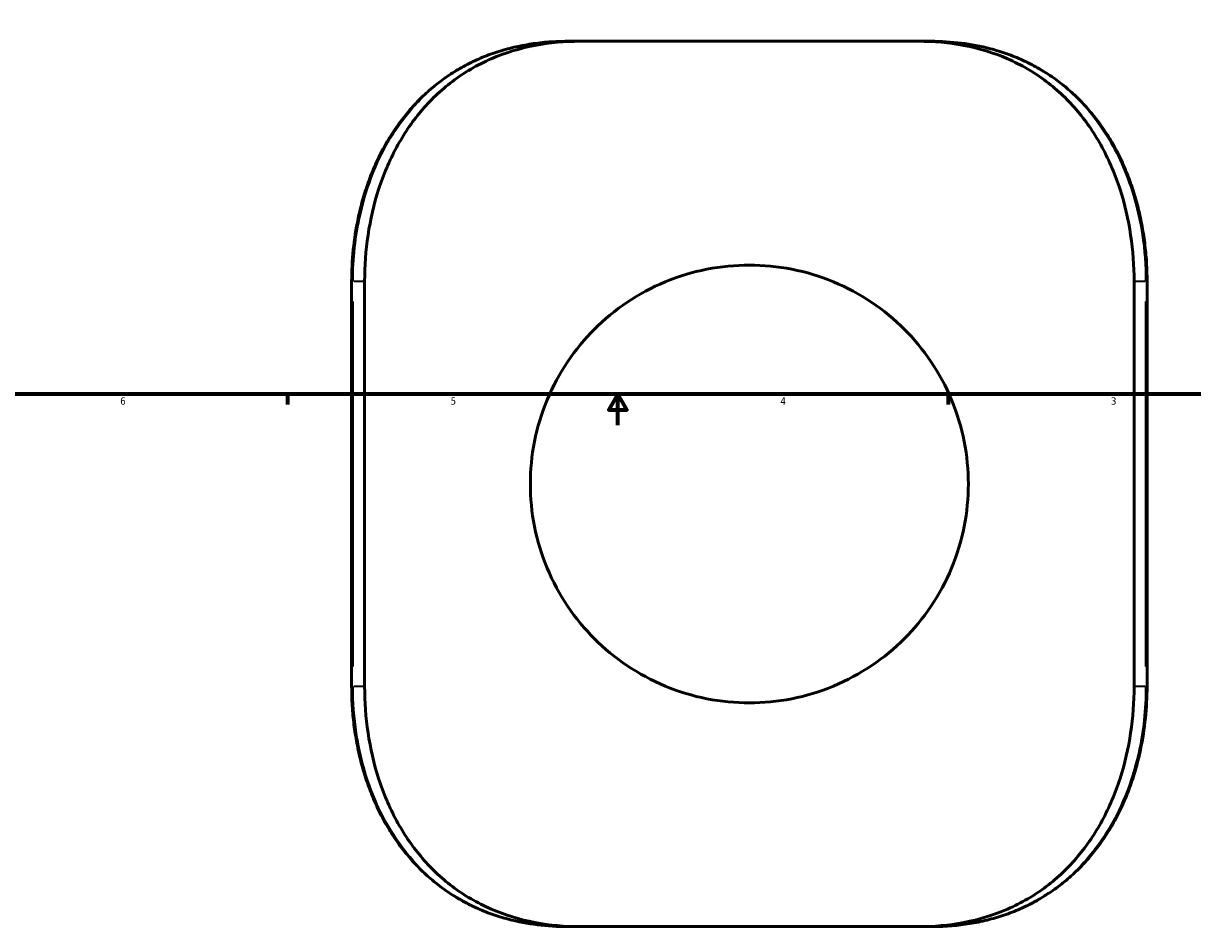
# Model space of a CAD drawing. Header units: inches. Extents: x -6.9 to 51.8, y -5.9 to 37.8.
# Tile 3 of 10: x 9.3 to 24.4, y -5.9 to 5.8. Entities that reach past the tile are written whole.
import ezdxf

# ---------------------------------------------------------------- set-up
doc = ezdxf.new("R2010")
doc.units = ezdxf.units.IN
doc.header["$MEASUREMENT"] = 0
for name, color, linetype, lineweight in [('Border (ANSI)', 7, 'Continuous', 70), ('Dimension (ANSI)', 7, 'Continuous', 25), ('Visible (ANSI)', 7, 'Continuous', 50), ('Visible Narrow (ANSI)', 7, 'Continuous', 35)]:
    doc.layers.add(name, color=color, linetype=linetype, lineweight=lineweight)
doc.styles.add('Note Text (ANSI)', font='tahoma.ttf')
doc.dimstyles.new('Default (ANSI)', dxfattribs={"dimtxt": 0.094488, "dimasz": 0.098425, "dimexe": 0.125, "dimexo": 0.0625, "dimgap": 0.031496, "dimtad": 0, "dimtih": 1, "dimtoh": 1, "dimrnd": 1e-08, "dimzin": 4, "dimdsep": 46, "dimtxsty": 'Note Text (ANSI)', "dimcen": 0.09, "dimdle": 0.393701, "dimclrd": 256, "dimclre": 256, "dimclrt": 5, "dimadec": 0, "dimazin": 1, "dimtfac": 1, "dimtofl": 0, "dimtmove": 0, "dimatfit": 3, "dimfxl": 1, "dimtolj": 1, "dimtzin": 4, "dimlwd": -1, "dimlwe": -1, "dimarcsym": 0})

# ---------------------------------------------------------------- blocks, each defined once
blk = doc.blocks.new('Borders Default Border')
at = {"layer": 'Border (ANSI)'}
for p, q in [((12.75, 1), (12.75, 0.866)), ((21.25, 1), (21.25, 0.866))]:
    blk.add_line(p, q, dxfattribs=at)
at = {"layer": 'Border (ANSI)', "flags": 128}
for points in [[(0.5, 1), (0.5, 21), (33.5, 21), (33.5, 1), (0.5, 1)], [(17, 0.6), (17, 1), (16.885, 0.8), (17.115, 0.8), (17, 1)]]:
    blk.add_lwpolyline(points, dxfattribs=at)
at = {"layer": 'Border (ANSI)', "color": 5, "true_color": 0x0000ff, "char_height": 0.0945, "attachment_point": 7, "style": 'Note Text (ANSI)'}
for s, insert in [('6', (10.595, 0.864)), ('5', (14.847, 0.864)), ('4', (19.092, 0.866)), ('3', (23.346, 0.864))]:
    blk.add_mtext(s, dxfattribs=dict(at, insert=insert))
blk = doc.blocks.new('*D9')
at = {"layer": 'Defpoints', "color": 0, "transparency": 16777216}
for p in [(15.522, 11.21), (21.864, -2.635)]:
    blk.add_point(p, dxfattribs=at)
at = {"layer": 'Dimension (ANSI)', "transparency": 16777216}
for p, q in [((16.637, 8.774), (15.563, 11.12)), ((16.79, 8.774), (16.637, 8.774))]:
    blk.add_line(p, q, dxfattribs=at)
blk.add_arc((18.693, 4.287), 7.614, 107.0961, 115.552, dxfattribs=at)
blk.add_solid([(15.577, 11.127), (15.548, 11.113), (15.522, 11.21)], dxfattribs=at)
at = {"layer": 'Dimension (ANSI)', "color": 5, "transparency": 16777216, "insert": (16.822, 8.825), "char_height": 0.0945, "attachment_point": 1, "style": 'Note Text (ANSI)'}
blk.add_mtext('\\A1;∅15.23', dxfattribs=at)

msp = doc.modelspace()

# ---------------------------------------------------------------- linework, layer by layer
at = {"layer": 'Visible (ANSI)'}
for p, q in [((16.514, 5.545), (16.352, 5.545)), ((16.514, 5.545), (20.871, 5.545)), ((21.033, 5.545), (20.871, 5.545)), ((13.574, 2.455), (13.574, -2.765)), ((13.741, -2.765), (13.741, 2.455)), ((23.644, -2.765), (23.644, 2.455)), ((23.811, -2.765), (23.811, 2.455)), ((16.352, -5.855), (16.514, -5.855)), ((20.871, -5.855), (16.514, -5.855)), ((20.871, -5.855), (21.033, -5.855))]:
    msp.add_line(p, q, dxfattribs=at)
for points, knots in [([(16.352, 5.545), (16.273, 5.545), (16.195, 5.542), (16.04, 5.531), (15.963, 5.522), (15.811, 5.499), (15.735, 5.485), (15.587, 5.45), (15.514, 5.429), (15.371, 5.383), (15.302, 5.357), (15.167, 5.299), (15.102, 5.268), (14.974, 5.2), (14.912, 5.164), (14.792, 5.086), (14.734, 5.044), (14.621, 4.955), (14.566, 4.909), (14.461, 4.81), (14.41, 4.758), (14.312, 4.65), (14.265, 4.593), (14.175, 4.476), (14.133, 4.414), (14.051, 4.287), (14.013, 4.221), (13.94, 4.086), (13.907, 4.016), (13.843, 3.873), (13.814, 3.8), (13.761, 3.651), (13.737, 3.575), (13.693, 3.42), (13.674, 3.342), (13.63, 3.131), (13.609, 2.997), (13.581, 2.727), (13.574, 2.591), (13.574, 2.455)], [0, 0, 0, 0, 0.611552, 0.611552, 1.223105, 1.223105, 1.834657, 1.834657, 2.443233, 2.443233, 3.040413, 3.040413, 3.629707, 3.629707, 4.214275, 4.214275, 4.797042, 4.797042, 5.380597, 5.380597, 5.967028, 5.967028, 6.557773, 6.557773, 7.153596, 7.153596, 7.754669, 7.754669, 8.360628, 8.360628, 8.970692, 8.970692, 9.582244, 9.582244, 10.193796, 10.193796, 11.212421, 11.212421, 12.231046, 12.231046, 12.231046, 12.231046]), ([(13.741, 2.455), (13.741, 2.649), (13.755, 2.85), (13.815, 3.249), (13.86, 3.448), (13.983, 3.828), (14.061, 4.011), (14.243, 4.348), (14.349, 4.503), (14.582, 4.781), (14.719, 4.913), (15.023, 5.143), (15.191, 5.241), (15.548, 5.397), (15.737, 5.454), (16.124, 5.528), (16.321, 5.545), (16.514, 5.545)], [25.592835, 25.592835, 25.592835, 25.592835, 27.07271, 27.07271, 28.552586, 28.552586, 30.032461, 30.032461, 31.512336, 31.512336, 33.046403, 33.046403, 34.580469, 34.580469, 36.114536, 36.114536, 37.648603, 37.648603, 37.648603, 37.648603]), ([(20.871, 5.545), (21.064, 5.545), (21.261, 5.528), (21.648, 5.454), (21.838, 5.397), (22.194, 5.241), (22.362, 5.143), (22.666, 4.913), (22.803, 4.781), (23.036, 4.503), (23.142, 4.348), (23.324, 4.011), (23.402, 3.828), (23.525, 3.448), (23.57, 3.249), (23.63, 2.85), (23.644, 2.649), (23.644, 2.455)], [13.537067, 13.537067, 13.537067, 13.537067, 15.071134, 15.071134, 16.605201, 16.605201, 18.139267, 18.139267, 19.673334, 19.673334, 21.153209, 21.153209, 22.633084, 22.633084, 24.11296, 24.11296, 25.592835, 25.592835, 25.592835, 25.592835]), ([(23.811, 2.455), (23.811, 2.536), (23.809, 2.618), (23.799, 2.781), (23.791, 2.863), (23.771, 3.024), (23.758, 3.105), (23.728, 3.264), (23.711, 3.343), (23.671, 3.498), (23.648, 3.575), (23.598, 3.726), (23.57, 3.801), (23.51, 3.946), (23.478, 4.018), (23.408, 4.157), (23.371, 4.224), (23.291, 4.355), (23.25, 4.419), (23.162, 4.54), (23.116, 4.599), (23.019, 4.711), (22.969, 4.765), (22.865, 4.867), (22.811, 4.915), (22.7, 5.007), (22.643, 5.05), (22.525, 5.131), (22.464, 5.169), (22.339, 5.24), (22.275, 5.272), (22.143, 5.332), (22.076, 5.359), (21.938, 5.409), (21.867, 5.43), (21.673, 5.482), (21.547, 5.505), (21.293, 5.537), (21.163, 5.545), (21.033, 5.545)], [0, 0, 0, 0, 0.611556, 0.611556, 1.223112, 1.223112, 1.834667, 1.834667, 2.446223, 2.446223, 3.057779, 3.057779, 3.669335, 3.669335, 4.280507, 4.280507, 4.887885, 4.887885, 5.490588, 5.490588, 6.088069, 6.088069, 6.680276, 6.680276, 7.267809, 7.267809, 7.851995, 7.851995, 8.434783, 8.434783, 9.018591, 9.018591, 9.606182, 9.606182, 10.200637, 10.200637, 11.215876, 11.215876, 12.231116, 12.231116, 12.231116, 12.231116]), ([(21.511, -0.155), (21.511, 0.024), (21.494, 0.208), (21.422, 0.574), (21.367, 0.755), (21.223, 1.101), (21.133, 1.267), (20.927, 1.573), (20.81, 1.714), (20.562, 1.962), (20.421, 2.079), (20.115, 2.285), (19.949, 2.375), (19.603, 2.519), (19.421, 2.574), (19.056, 2.646), (18.871, 2.663), (18.514, 2.663), (18.329, 2.646), (17.964, 2.574), (17.783, 2.519), (17.436, 2.375), (17.27, 2.285), (16.964, 2.079), (16.824, 1.962), (16.575, 1.714), (16.458, 1.573), (16.252, 1.267), (16.163, 1.101), (16.018, 0.755), (15.963, 0.574), (15.891, 0.208), (15.874, 0.024), (15.874, -0.334), (15.891, -0.519), (15.963, -0.884), (16.018, -1.065), (16.163, -1.412), (16.252, -1.578), (16.458, -1.884), (16.575, -2.024), (16.824, -2.273), (16.964, -2.389), (17.27, -2.596), (17.436, -2.685), (17.783, -2.83), (17.964, -2.885), (18.329, -2.957), (18.514, -2.974), (18.871, -2.974), (19.056, -2.957), (19.421, -2.885), (19.603, -2.83), (19.949, -2.685), (20.115, -2.596), (20.421, -2.389), (20.562, -2.273), (20.81, -2.024), (20.927, -1.884), (21.133, -1.578), (21.223, -1.412), (21.367, -1.065), (21.422, -0.884), (21.494, -0.519), (21.511, -0.334), (21.511, -0.155)], [0, 0, 0, 0, 1.363101, 1.363101, 2.726202, 2.726202, 4.089303, 4.089303, 5.452404, 5.452404, 6.814517, 6.814517, 8.17663, 8.17663, 9.538744, 9.538744, 10.900857, 10.900857, 12.26297, 12.26297, 13.625083, 13.625083, 14.987197, 14.987197, 16.34931, 16.34931, 17.712411, 17.712411, 19.075512, 19.075512, 20.438613, 20.438613, 21.801714, 21.801714, 23.164815, 23.164815, 24.527916, 24.527916, 25.891016, 25.891016, 27.254117, 27.254117, 28.616231, 28.616231, 29.978344, 29.978344, 31.340457, 31.340457, 32.702571, 32.702571, 34.064684, 34.064684, 35.426797, 35.426797, 36.78891, 36.78891, 38.151024, 38.151024, 39.514125, 39.514125, 40.877226, 40.877226, 42.240326, 42.240326, 43.603427, 43.603427, 43.603427, 43.603427]), ([(13.574, -2.765), (13.574, -2.847), (13.576, -2.929), (13.586, -3.092), (13.594, -3.173), (13.614, -3.335), (13.627, -3.415), (13.657, -3.574), (13.674, -3.653), (13.714, -3.809), (13.737, -3.886), (13.787, -4.037), (13.815, -4.111), (13.875, -4.257), (13.907, -4.329), (13.977, -4.468), (14.015, -4.535), (14.094, -4.666), (14.136, -4.729), (14.223, -4.851), (14.27, -4.91), (14.366, -5.022), (14.416, -5.075), (14.52, -5.177), (14.574, -5.226), (14.685, -5.318), (14.742, -5.361), (14.86, -5.442), (14.921, -5.48), (15.046, -5.55), (15.11, -5.583), (15.242, -5.643), (15.309, -5.67), (15.447, -5.719), (15.518, -5.741), (15.712, -5.792), (15.838, -5.816), (16.092, -5.848), (16.222, -5.855), (16.352, -5.855)], [0, 0, 0, 0, 0.611556, 0.611556, 1.223112, 1.223112, 1.834667, 1.834667, 2.446223, 2.446223, 3.057779, 3.057779, 3.669335, 3.669335, 4.280507, 4.280507, 4.887885, 4.887885, 5.490588, 5.490588, 6.088069, 6.088069, 6.680276, 6.680276, 7.267809, 7.267809, 7.851995, 7.851995, 8.434783, 8.434783, 9.018591, 9.018591, 9.606182, 9.606182, 10.200637, 10.200637, 11.215876, 11.215876, 12.231116, 12.231116, 12.231116, 12.231116]), ([(16.514, -5.855), (16.321, -5.855), (16.124, -5.839), (15.737, -5.765), (15.548, -5.707), (15.191, -5.552), (15.023, -5.454), (14.719, -5.224), (14.582, -5.092), (14.349, -4.813), (14.243, -4.659), (14.061, -4.322), (13.983, -4.139), (13.86, -3.758), (13.815, -3.56), (13.755, -3.16), (13.741, -2.96), (13.741, -2.765)], [39.129902, 39.129902, 39.129902, 39.129902, 40.663969, 40.663969, 42.198036, 42.198036, 43.732102, 43.732102, 45.266169, 45.266169, 46.746044, 46.746044, 48.22592, 48.22592, 49.705795, 49.705795, 51.18567, 51.18567, 51.18567, 51.18567]), ([(23.644, -2.765), (23.644, -2.96), (23.63, -3.16), (23.57, -3.56), (23.525, -3.758), (23.402, -4.139), (23.324, -4.322), (23.142, -4.659), (23.036, -4.813), (22.803, -5.092), (22.666, -5.224), (22.362, -5.454), (22.194, -5.552), (21.838, -5.707), (21.648, -5.765), (21.261, -5.839), (21.064, -5.855), (20.871, -5.855)], [51.18567, 51.18567, 51.18567, 51.18567, 52.665545, 52.665545, 54.145421, 54.145421, 55.625296, 55.625296, 57.105171, 57.105171, 58.639238, 58.639238, 60.173304, 60.173304, 61.707371, 61.707371, 63.241438, 63.241438, 63.241438, 63.241438]), ([(21.033, -5.855), (21.112, -5.855), (21.19, -5.853), (21.345, -5.841), (21.422, -5.833), (21.574, -5.81), (21.65, -5.795), (21.798, -5.76), (21.871, -5.74), (22.014, -5.693), (22.083, -5.667), (22.218, -5.61), (22.284, -5.579), (22.411, -5.511), (22.473, -5.474), (22.593, -5.396), (22.652, -5.354), (22.764, -5.266), (22.819, -5.219), (22.924, -5.121), (22.975, -5.069), (23.073, -4.961), (23.12, -4.904), (23.21, -4.786), (23.252, -4.725), (23.334, -4.598), (23.372, -4.532), (23.445, -4.397), (23.478, -4.327), (23.542, -4.184), (23.571, -4.111), (23.624, -3.961), (23.648, -3.885), (23.692, -3.731), (23.711, -3.653), (23.755, -3.442), (23.776, -3.308), (23.804, -3.038), (23.811, -2.902), (23.811, -2.765)], [0, 0, 0, 0, 0.611552, 0.611552, 1.223105, 1.223105, 1.834657, 1.834657, 2.443233, 2.443233, 3.040413, 3.040413, 3.629707, 3.629707, 4.214275, 4.214275, 4.797042, 4.797042, 5.380597, 5.380597, 5.967028, 5.967028, 6.557773, 6.557773, 7.153596, 7.153596, 7.754669, 7.754669, 8.360628, 8.360628, 8.970692, 8.970692, 9.582244, 9.582244, 10.193796, 10.193796, 11.212421, 11.212421, 12.231046, 12.231046, 12.231046, 12.231046])]:
    msp.add_open_spline(points, degree=3, knots=knots, dxfattribs=at)
at = {"layer": 'Visible Narrow (ANSI)'}
for p, q in [((13.591, 2.455), (13.574, 2.455)), ((13.6, 2.455), (13.733, 2.455)), ((23.652, 2.455), (23.785, 2.455)), ((23.794, 2.455), (23.811, 2.455)), ((13.592, -2.504), (13.592, 2.194)), ((23.793, 2.194), (23.793, -2.504)), ((13.591, -2.765), (13.574, -2.765)), ((13.733, -2.765), (13.6, -2.765)), ((23.785, -2.765), (23.652, -2.765)), ((23.794, -2.765), (23.811, -2.765))]:
    msp.add_line(p, q, dxfattribs=at)
for points, knots in [([(13.592, 2.455), (13.592, 2.744), (13.624, 3.034), (13.771, 3.691), (13.914, 4.049), (14.213, 4.516), (14.328, 4.661), (14.695, 5.035), (14.98, 5.225), (15.46, 5.416), (15.632, 5.465), (15.986, 5.529), (16.168, 5.545), (16.352, 5.545)], [-12.231046, -12.231046, -12.231046, -12.231046, -10.077619, -10.077619, -7.147693, -7.147693, -5.659929, -5.659929, -2.881575, -2.881575, -1.440788, -1.440788, 0, 0, 0, 0]), ([(21.033, 5.545), (21.243, 5.545), (21.45, 5.525), (21.894, 5.432), (22.128, 5.348), (22.634, 5.075), (22.89, 4.861), (23.261, 4.4), (23.396, 4.173), (23.619, 3.654), (23.702, 3.357), (23.778, 2.855), (23.793, 2.655), (23.793, 2.455)], [-12.231116, -12.231116, -12.231116, -12.231116, -10.588381, -10.588381, -8.5798, -8.5798, -5.877326, -5.877326, -3.802509, -3.802509, -1.48915, -1.48915, 0, 0, 0, 0]), ([(16.352, -5.855), (16.142, -5.855), (15.935, -5.835), (15.491, -5.742), (15.257, -5.658), (14.751, -5.386), (14.495, -5.171), (14.124, -4.71), (13.99, -4.483), (13.766, -3.964), (13.683, -3.668), (13.607, -3.166), (13.592, -2.966), (13.592, -2.765)], [-12.231116, -12.231116, -12.231116, -12.231116, -10.588381, -10.588381, -8.5798, -8.5798, -5.877326, -5.877326, -3.802509, -3.802509, -1.48915, -1.48915, 0, 0, 0, 0]), ([(23.793, -2.765), (23.793, -3.055), (23.762, -3.345), (23.614, -4.002), (23.472, -4.359), (23.172, -4.827), (23.057, -4.972), (22.69, -5.345), (22.405, -5.535), (21.925, -5.727), (21.753, -5.776), (21.399, -5.84), (21.217, -5.855), (21.033, -5.855)], [-12.231046, -12.231046, -12.231046, -12.231046, -10.07762, -10.07762, -7.147694, -7.147694, -5.65993, -5.65993, -2.881575, -2.881575, -1.440788, -1.440788, 0, 0, 0, 0])]:
    msp.add_open_spline(points, degree=3, knots=knots, dxfattribs=at)

# ---------------------------------------------------------------- block references
msp.add_blockref('Borders Default Border', (0, 0))

# ---------------------------------------------------------------- dimensions: what is measured, and where the dimension line sits
at = {"layer": 'Dimension (ANSI)'}
dim = msp.add_diameter_dim_2p(p1=(21.864, -2.635), p2=(15.522, 11.21), dimstyle='Default (ANSI)', override={"dimgap": 0.031496, "dimdec": 2, "dimlfac": 1, "dimtol": 0, "dimlim": 0, "dimtp": 0, "dimtm": 0, "dimtdec": 2}, dxfattribs=at)
dim.commit()
dim.dimension.update_dxf_attribs({"geometry": '*D9', "text_midpoint": (17.029, 8.774), "dimtype": 163})

doc.saveas('drawing.dxf')
